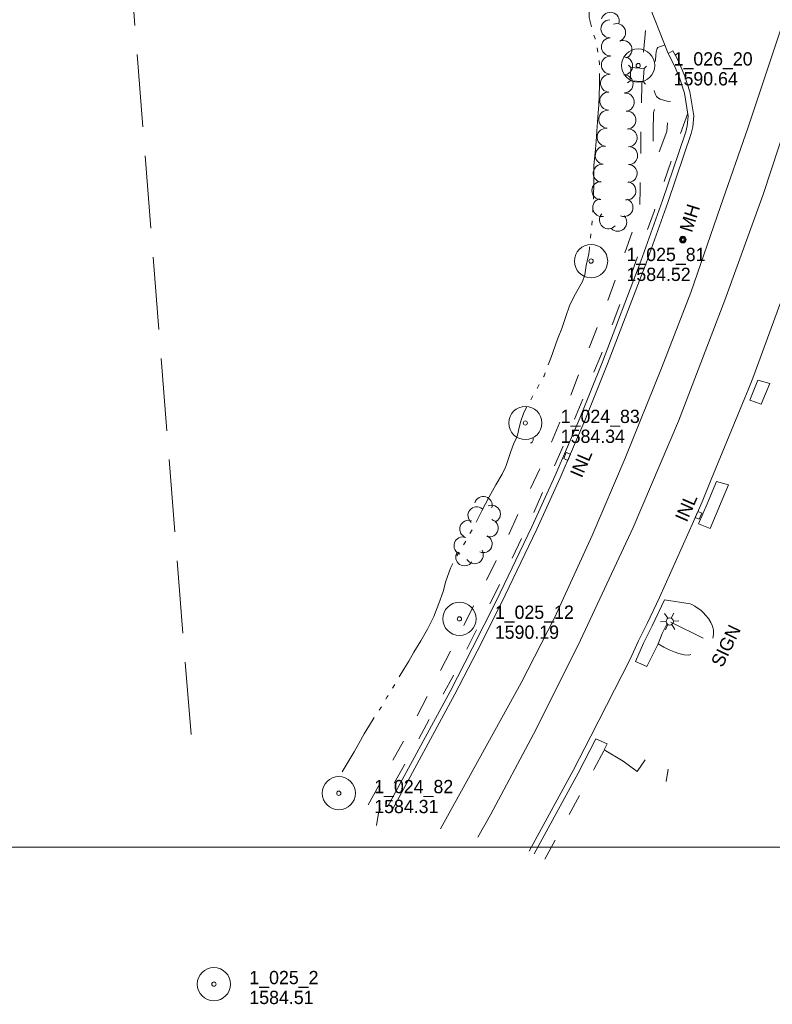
# Model space of a CAD drawing. Header units: feet. Extents: x 188217 to 190500, y 251500 to 253107.
# Tile 3 of 10: x 189095 to 189435, y 251929 to 252374. Entities that reach past the tile are written whole.
import ezdxf
from ezdxf.enums import TextEntityAlignment as Align

# ---------------------------------------------------------------- set-up
doc = ezdxf.new("R2010")
doc.units = ezdxf.units.FT
doc.header["$MEASUREMENT"] = 0
for name, pattern in [('DGN Style 3', [45.919657, 32.799755, -13.119902]), ('DGN Style 4', [52.512408, 26.239804, -13.119902, 0.0328, -13.119902]), ('DGN Style 5', [22.959828, 9.839926, -13.119902]), ('DGN Style 6', [62.385134, 0.0328, -13.119902, 22.959828, -13.119902, 0.0328, -13.119902])]:
    doc.linetypes.add(name, pattern=pattern)
for name, color, linetype, lineweight in [('E_DRN_Grate', 151, 'Continuous', 0), ('E_DWY', 73, 'DGN Style 3', 0), ('E_LAND_Vegetation', 21, 'Continuous', 0), ('E_MAP_GridLines', 251, 'Continuous', 0), ('E_MAP_Limits', 21, 'DGN Style 3', 0), ('E_MAP_PassPoints', 40, 'Continuous', 0), ('E_MISCPROP', 40, 'Continuous', 0), ('E_MISCPROP_Railing', 40, 'Continuous', 0), ('E_PATH_Sidewalk', 73, 'DGN Style 5', 0), ('E_RDWY', 40, 'Continuous', 13), ('E_UTL_AboveGroundPipe', 40, 'DGN Style 4', 0), ('E_WTR', 251, 'DGN Style 6', 0)]:
    doc.layers.add(name, color=color, linetype=linetype, lineweight=lineweight)
doc.styles.add('Style-IGR_FONT_0', font='IGR_FONT_0.shx')

# ---------------------------------------------------------------- blocks, each defined once
blk = doc.blocks.new('PP')
at = {"layer": 'E_MAP_PassPoints', "color": 40, "linetype": 'Continuous', "lineweight": 0}
for radius in [7.5, 0.96]:
    blk.add_circle((0, 0), radius, dxfattribs=at)
blk = doc.blocks.new('PED')
at = {"layer": 'E_UTL_AboveGroundPipe', "color": 101, "linetype": 'Continuous', "lineweight": 13}
for p, q in [((-3.12, 2.9), (-4.17, 3.96)), ((2.88, 2.9), (3.94, 3.96)), ((-4.18, -4.16), (-3.12, -3.1)), ((3.94, -4.16), (2.89, -3.1))]:
    blk.add_line(p, q, dxfattribs=at)
at = {"layer": 'E_UTL_AboveGroundPipe', "color": 101, "linetype": 'Continuous', "lineweight": 13, "flags": 128}
blk.add_lwpolyline([(-3.12, -3.1), (2.89, -3.1), (2.88, 2.9), (-3.12, 2.9)], close=True, dxfattribs=at)
blk = doc.blocks.new('MHO_1')
at = {"layer": 'E_DRN_Grate', "color": 20, "linetype": 'Continuous', "lineweight": 0}
for centre, radius in [((0.06, 0.01), 1.5), ((0.07, 0.01), 1.22), ((0.06, 0), 0.968), ((0.03, -0.01), 0.605)]:
    blk.add_circle(centre, radius, dxfattribs=at)
blk = doc.blocks.new('MHT_1')
at = {"layer": 'E_DRN_Grate', "color": 20, "linetype": 'Continuous', "lineweight": 0, "style": 'Style-IGR_FONT_0'}
blk.add_text('MH', height=6, rotation=0, dxfattribs=at).set_placement((-0.08, -3.13), align=Align.CENTER)
blk = doc.blocks.new('CULVRT_1')
at = {"layer": 'E_MISCPROP_Railing', "color": 40, "linetype": 'Continuous', "lineweight": 0}
blk.add_arc((10, 7.5), 12.5, 216.879, 323.1185, dxfattribs=at)
blk = doc.blocks.new('INLT')
at = {"layer": 'E_MISCPROP_Railing', "color": 40, "linetype": 'Continuous', "lineweight": 0, "flags": 128}
blk.add_lwpolyline([(3, -2), (3, 0), (0, 0), (0, -2), (3, -2)], dxfattribs=at)
blk = doc.blocks.new('INL')
at = {"layer": 'E_MISCPROP_Railing', "color": 40, "linetype": 'Continuous', "lineweight": 0, "style": 'Style-IGR_FONT_0'}
blk.add_text('INL', height=6, rotation=359.9999, dxfattribs=at).set_placement((-5.74, -3.01))
blk = doc.blocks.new('INL_1')
at = {"layer": 'E_MISCPROP_Railing', "color": 40, "linetype": 'Continuous', "lineweight": 0, "style": 'Style-IGR_FONT_0'}
blk.add_text('INL', height=6, rotation=0.0001, dxfattribs=at).set_placement((-5.74, -3.01))
blk = doc.blocks.new('SIGN')
at = {"layer": 'E_MISCPROP', "color": 20, "linetype": 'Continuous', "lineweight": 0, "style": 'Style-IGR_FONT_0'}
blk.add_text('SIGN', height=6, rotation=0.0001, dxfattribs=at).set_placement((-9.6, -0.01), align=Align.MIDDLE_LEFT)
blk = doc.blocks.new('LTP_1')
at = {"layer": 'E_MISCPROP', "color": 20, "linetype": 'Continuous', "lineweight": 0}
for p, q in [((-1.64, 0.07), (-4.24, 0.14)), ((-0.8, 1.43), (-2, 3.73)), ((0.9, 1.42), (2.27, 3.65)), ((-0.88, -1.42), (-2.24, -3.61)), ((0.76, -1.47), (2, -3.65)), ((1.64, -0.02), (4.16, -0.09))]:
    blk.add_line(p, q, dxfattribs=at)
blk.add_circle((0, 0), 1.64, dxfattribs=at)

msp = doc.modelspace()

# ---------------------------------------------------------------- linework, layer by layer
at = {"layer": 'E_DWY', "color": 51, "linetype": 'DGN Style 3', "lineweight": 0, "flags": 128}
for points in [[(189425.23, 252202.12), (189430.4, 252200.26), (189434.26, 252209.59), (189428.9, 252211.1)], [(189402.05, 252146.22), (189407.24, 252144.08), (189412.71, 252156.95), (189415.61, 252163.77), (189410.1, 252165.32)], [(189373.49, 252083.93), (189378.67, 252081.71), (189383.76, 252091.85), (189386.37, 252090.46), (189388.76, 252089.26), (189391.08, 252088.25), (189393.1, 252087.5), (189395.49, 252087), (189397.61, 252086.86), (189399.79, 252087.42), (189402.98, 252088.52), (189405.23, 252089.83), (189407.39, 252091.89), (189408.34, 252093.7), (189408.88, 252096.09), (189408.83, 252098.1), (189408.28, 252099.83), (189407.61, 252101.55), (189406.55, 252103.33), (189405.19, 252104.91), (189404.28, 252105.91), (189403.05, 252107.06), (189401.81, 252107.95), (189400.35, 252108.9), (189399.04, 252109.62), (189398.33, 252109.96), (189386.63, 252111.76)], [(189355.65, 252049.05), (189360.77, 252046.66), (189359.44, 252044.06), (189368, 252038.82), (189374.3, 252034.24), (189379.01, 252041.04), (189388.44, 252035.74), (189387.36, 252029.73)]]:
    msp.add_lwpolyline(points, dxfattribs=at)
at = {"layer": 'E_LAND_Vegetation', "color": 93, "linetype": 'Continuous', "lineweight": 0}
for centre, radius, start, end in [((189362.17, 252373.31), 4.07, 345.1933, 165.178), ((189362.03, 252369.9), 4.07, 91.3652, 271.3499), ((189365.03, 252368.18), 4.07, 290.5931, 110.5777), ((189362.21, 252361.74), 4.07, 90.7452, 270.7299), ((189367.89, 252360.56), 4.07, 290.5931, 110.5777), ((189362.21, 252353.51), 4.07, 88.3456, 268.3303), ((189368.2, 252353.14), 4.07, 271.8434, 91.828), ((189361.85, 252345.28), 4.07, 85.7541, 265.7387), ((189368.42, 252345.01), 4.07, 271.4738, 91.4585), ((189361.48, 252337.26), 4.07, 88.6739, 268.6586), ((189368.97, 252336.76), 4.07, 275.0783, 95.063), ((189361.03, 252329.02), 4.07, 85.5555, 265.5402), ((189369.67, 252328.66), 4.07, 274.7127, 94.6974), ((189360.31, 252320.88), 4.07, 84.587, 264.5717), ((189370.24, 252320.62), 4.07, 272.7406, 92.7253), ((189359.47, 252312.73), 4.07, 83.3455, 263.3302), ((189370.47, 252312.58), 4.07, 270.1397, 90.1244), ((189358.54, 252304.65), 4.07, 83.5843, 263.569), ((189370.23, 252304.53), 4.07, 267.6288, 87.6135), ((189357.91, 252296.76), 4.07, 89.2563, 269.2409), ((189369.68, 252296.66), 4.07, 261.0028, 80.9875), ((189358.31, 252289.12), 4.07, 101.4689, 281.4536), ((189368.36, 252289.12), 4.07, 248.1584, 68.1431), ((189361.36, 252283.56), 4.07, 138.9639, 318.9485), ((189365.55, 252282.48), 4.07, 224.2522, 44.2369), ((189304.82, 252154.56), 3.98, 343.1646, 163.1492), ((189301.85, 252149.88), 3.98, 51.657, 231.6417), ((189308.55, 252150.58), 3.98, 292.8222, 112.8069), ((189298.14, 252143.77), 3.98, 70.9784, 250.963), ((189307.59, 252144.22), 3.98, 253.5998, 73.5845), ((189295.55, 252136.25), 3.98, 70.9784, 250.963), ((189304.82, 252137.11), 3.98, 245.3088, 65.2935), ((189296.32, 252131.16), 3.98, 146.3752, 326.3599), ((189300.82, 252132.12), 3.98, 211.2862, 31.2709)]:
    msp.add_arc(centre, radius, start, end, dxfattribs=at)
at = {"layer": 'E_MAP_GridLines', "color": 161, "linetype": 'Continuous', "lineweight": 0}
msp.add_line((188500, 252000), (190500, 252000), dxfattribs=at)
at = {"layer": 'E_MAP_Limits', "color": 73, "linetype": 'DGN Style 3', "lineweight": 0, "flags": 128}
msp.add_lwpolyline([(189219.99, 252939.92), (189126.02, 252641.24), (189173.33, 252043.43)], dxfattribs=at)
at = {"layer": 'E_MISCPROP', "color": 20, "linetype": 'Continuous', "lineweight": 0}
msp.add_line((189404.21, 252094.51), (189389.47, 252101.73), dxfattribs=at)
at = {"layer": 'E_PATH_Sidewalk', "color": 51, "linetype": 'DGN Style 5', "lineweight": 0, "flags": 128}
for points in [[(189252.8, 252019.21), (189272.27, 252054.25), (189282.5, 252073.94), (189293.48, 252095.28), (189304.86, 252117.89), (189314.93, 252138.12), (189322.63, 252155.09), (189332.57, 252175.53), (189343.23, 252201.33), (189351.42, 252222.82), (189360.15, 252244.49), (189368.7, 252268.35), (189374.92, 252286.08), (189375.44, 252289.11), (189375.7, 252297.62), (189375.93, 252310.91), (189375.95, 252325.45), (189376.29, 252335.08), (189376.47, 252344.72), (189377.01, 252356.48), (189377.77, 252365.71), (189378.15, 252369.84), (189378.54, 252383.7)], [(189386.84, 252362.58), (189385.75, 252362.23), (189384.42, 252361.77), (189383.72, 252361.39), (189383.31, 252360.94), (189382.91, 252359.56), (189382.77, 252357.97), (189382.53, 252355.76), (189382.42, 252353.91), (189382.26, 252351.51), (189382.07, 252349.27), (189381.91, 252347.18), (189381.88, 252345.26), (189381.94, 252342.69), (189382.09, 252341.44), (189382.53, 252340.26), (189383.01, 252339.37), (189383.56, 252338.8), (189384.64, 252338.15), (189386.17, 252337.58), (189387.91, 252337.16), (189389.69, 252336.96), (189391.24, 252336.86), (189392.38, 252336.82), (189393.57, 252336.8), (189394.32, 252336.88), (189396.31, 252337.14)], [(189381.59, 252323.58), (189381.76, 252331.9), (189382.22, 252333.55), (189382.74, 252334.32), (189383.78, 252334.83), (189384.92, 252334.93), (189386.11, 252334.61), (189387.45, 252333.91), (189388.4, 252333.21), (189387.66, 252323.46)], [(189397.2, 252331.82), (189391.88, 252316.87), (189381.97, 252287.36), (189370.87, 252256.76), (189357.84, 252222.21), (189341.79, 252183.24), (189325.89, 252147.44), (189309.98, 252114.32), (189291.26, 252077.64), (189272.26, 252042.68), (189259.61, 252020.36), (189257.42, 252015.4), (189256.56, 252009.79)], [(189387.66, 252323.46), (189384.29, 252314.3), (189383.73, 252312.62), (189383.21, 252311.42), (189382.76, 252310.71), (189382.36, 252310.6), (189381.82, 252310.84), (189381.74, 252311.49), (189381.75, 252312.56), (189381.65, 252313.93), (189381.65, 252315.05), (189381.59, 252323.58)], [(189383.76, 252091.85), (189385.59, 252096.54), (189392.71, 252110.83)], [(189332.55, 251994.6), (189354.95, 252035.44), (189359.48, 252044.14)]]:
    msp.add_lwpolyline(points, dxfattribs=at)
at = {"layer": 'E_RDWY', "color": 21, "linetype": 'Continuous', "lineweight": 13, "flags": 128}
for points in [[(189285.47, 252008.29), (189321.9, 252074.24), (189336.95, 252103.7), (189353.98, 252140.88), (189368.95, 252175.76), (189385.36, 252216.55), (189398.55, 252250.76), (189411.99, 252289.63), (189424.5, 252325.44), (189437.92, 252365.74), (189451.93, 252407.12), (189466.3, 252450.86), (189480.8, 252497.84), (189490.6, 252533.4), (189500.28, 252572.4), (189508.31, 252608.26), (189515.02, 252644.87), (189521.13, 252678.14), (189529.36, 252728.57), (189537.17, 252776.38), (189544.01, 252821.29), (189547.02, 252841.03), (189548.76, 252851.23)], [(189564.17, 252847.26), (189555.05, 252789), (189542.83, 252710.17), (189530.35, 252639.06), (189517.58, 252579.13), (189502.23, 252518.13), (189487.62, 252467.95), (189475.6, 252428.9), (189459, 252378.46), (189445.26, 252337.71), (189431.2, 252295), (189413.89, 252247.2), (189392.96, 252192.52), (189372.5, 252144.49), (189347.68, 252091.27), (189327.52, 252051.02), (189308.06, 252014.7), (189302.35, 252004.54)], [(189388.36, 252358.73), (189378.2, 252384.56)], [(189263.72, 252017.1), (189292.01, 252069.15), (189302.03, 252088.61), (189312.85, 252110.08), (189329.02, 252143.76), (189339.6, 252167.01), (189350.69, 252192.9), (189360.91, 252218.48), (189378.38, 252263.94), (189388.17, 252291.43), (189395.38, 252312.76), (189398.73, 252322.58), (189399.43, 252325.59), (189399.95, 252330.53), (189398.13, 252341.45), (189395.8, 252348.55), (189393.8, 252353.47), (189392.25, 252356.76), (189390.44, 252359.92), (189388.27, 252358.68)], [(189261.52, 252018.3), (189289.8, 252070.32), (189299.8, 252089.74), (189310.61, 252111.19), (189326.75, 252144.81), (189337.32, 252168.02), (189348.38, 252193.85), (189358.58, 252219.39), (189376.04, 252264.8), (189385.81, 252292.25), (189393.01, 252313.56), (189396.32, 252323.27), (189396.96, 252326.01), (189397.43, 252330.45), (189395.69, 252340.85), (189393.45, 252347.69), (189391.51, 252352.47), (189390.03, 252355.6), (189388.27, 252358.68)], [(189422.92, 252203.08), (189424.45, 252206.77), (189426.58, 252212.04), (189439.3, 252246.48)], [(189425.23, 252202.12), (189426.76, 252205.82), (189428.9, 252211.1)], [(189399.76, 252147.22), (189403.62, 252156.09), (189407.79, 252166.26), (189422.92, 252203.08)], [(189402.05, 252146.22), (189405.93, 252155.12), (189410.1, 252165.32)], [(189371.21, 252084.95), (189374.91, 252093.22), (189378.81, 252101.13), (189384.38, 252112.84), (189399.76, 252147.22)], [(189373.49, 252083.93), (189377.17, 252092.16), (189381.06, 252100.04), (189386.63, 252111.76)], [(189325.59, 251998.16), (189345.45, 252034.62), (189353.42, 252050.19), (189371.21, 252084.95)], [(189327.78, 251996.96), (189347.66, 252033.45), (189355.65, 252049.05)]]:
    msp.add_lwpolyline(points, dxfattribs=at)
at = {"layer": 'E_WTR', "color": 161, "linetype": 'Continuous', "lineweight": 0, "flags": 128}
for points in [[(189353.64, 252370.78), (189352.69, 252375.02), (189352.64, 252380.18), (189353.43, 252382.69), (189354.25, 252386.45), (189353.69, 252390.88), (189352.52, 252393.09), (189351.16, 252395.2), (189350.31, 252397.47), (189350.47, 252398.01)], [(189355.38, 252365.16), (189355.32, 252365.45), (189354.78, 252367.03)], [(189356.6, 252359.4), (189356.19, 252361.32)], [(189357.34, 252353.58), (189357.22, 252355.54)], [(189355.98, 252321.25), (189356.13, 252323.64), (189356.55, 252330), (189356.95, 252335.48), (189357.16, 252339.55), (189357.3, 252344.65), (189357.26, 252348.17), (189357.29, 252349.66)], [(189354.6, 252292.86), (189354.64, 252293.57), (189354.75, 252300.77), (189354.8, 252308.11), (189355.28, 252313.85), (189355.83, 252319.02), (189355.98, 252321.25)], [(189354.24, 252286.99), (189354.36, 252288.95)], [(189353.76, 252281.12), (189353.94, 252283.08)], [(189353.21, 252275.27), (189353.41, 252277.22)], [(189343.69, 252244.79), (189346.5, 252250.13), (189349.56, 252255.69), (189350.62, 252258.77), (189351.24, 252262.95), (189352.51, 252268.16), (189352.75, 252270.57), (189352.83, 252271.36)], [(189334.14, 252218), (189335.3, 252221.04), (189338.39, 252229.67), (189340.21, 252234.49), (189342.09, 252239.89), (189343.67, 252244.76), (189343.69, 252244.79)], [(189331.97, 252212.54), (189332.25, 252213.06), (189332.74, 252214.33)], [(189329.14, 252207.38), (189330.08, 252209.1)], [(189326.23, 252202.26), (189327.22, 252203.96)], [(189314.92, 252172.05), (189316.19, 252175.68), (189317.2, 252178.79), (189318.42, 252182.12), (189319.59, 252184.78), (189320.18, 252186.19), (189321.01, 252189.71), (189321.77, 252192.51), (189322.96, 252196.05), (189324.35, 252198.82)], [(189301.55, 252146.97), (189304.18, 252152.08), (189307.38, 252158.31), (189310.47, 252163.71), (189313.38, 252168.61), (189314.81, 252171.73), (189314.92, 252172.05)], [(189298.76, 252141.78), (189299.71, 252143.5)], [(189295.9, 252136.64), (189296.18, 252137.09), (189296.87, 252138.35)], [(189292.8, 252131.64), (189293.83, 252133.31)], [(189281.06, 252101.57), (189282.4, 252104.3), (189284.75, 252110.21), (189286.61, 252115.54), (189287.84, 252120.18), (189289.91, 252126.09), (189290.98, 252128.17)], [(189266.84, 252076.95), (189268.94, 252080.47), (189271.15, 252084.15), (189273.41, 252088.08), (189276.63, 252093.31), (189279.56, 252098.51), (189281.06, 252101.57)], [(189263.81, 252071.9), (189264.82, 252073.58)], [(189260.73, 252066.89), (189261.36, 252067.98), (189261.74, 252068.57)], [(189257.69, 252061.86), (189258.76, 252063.5)], [(189241.03, 252034.12), (189246.52, 252043.12), (189248.52, 252046.9), (189250.9, 252051.21), (189253.31, 252055.13), (189255.54, 252058.57)]]:
    msp.add_lwpolyline(points, dxfattribs=at)

# ---------------------------------------------------------------- block references
at = {"layer": 'E_DRN_Grate', "color": 20, "linetype": 'Continuous', "lineweight": 0, "xscale": 0.9999994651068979, "yscale": 0.9999994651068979, "zscale": 0.9999994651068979, "rotation": 72.54557564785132}
for name, p in [('MHT_1', (189397.99, 252284.49)), ('MHO_1', (189394.96, 252274.54))]:
    msp.add_blockref(name, p, dxfattribs=at)
at = {"layer": 'E_MAP_PassPoints', "color": 40, "linetype": 'Continuous', "lineweight": 0}
for p in [(189374.78, 252353.31), (189353.49, 252264.91), (189323.8, 252191.73), (189294.01, 252103.2), (189239.51, 252024.39), (189183.09, 251938.09)]:
    msp.add_blockref('PP', p, dxfattribs=at)
at = {"layer": 'E_MISCPROP', "color": 20, "linetype": 'Continuous', "lineweight": 0, "xscale": 0.9999992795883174, "yscale": 0.9999992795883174, "zscale": 0.9999992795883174, "rotation": 64.3237900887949}
for name, p in [('LTP_1', (189389.02, 252102.04)), ('SIGN', (189414.28, 252090.83))]:
    msp.add_blockref(name, p, dxfattribs=at)
at = {"layer": 'E_MISCPROP_Railing', "color": 40, "linetype": 'Continuous', "lineweight": 0}
for name, p, xscale, yscale, zscale, rotation in [('CULVRT_1', (189326.15, 252182.69), 0.1305548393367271, 0.1305548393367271, 0.1305548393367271, 68.35797695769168), ('INLT', (189344.13, 252177.58), 1.000000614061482, 1.000000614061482, 1.000000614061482, 246.8151775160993), ('INL', (189348.8, 252173.01), 1.000000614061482, 1.000000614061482, 1.000000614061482, 66.81517751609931), ('INL_1', (189396.25, 252153.03), 1.000001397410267, 1.000001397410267, 1.000001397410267, 66.45247738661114), ('INLT', (189400.54, 252149.03), 1.000001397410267, 1.000001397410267, 1.000001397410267, 66.45247738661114)]:
    msp.add_blockref(name, p, dxfattribs=dict(at, xscale=xscale, yscale=yscale, zscale=zscale, rotation=rotation))
at = {"layer": 'E_UTL_AboveGroundPipe', "color": 101, "linetype": 'Continuous', "lineweight": 13, "xscale": 0.9999981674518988, "yscale": 0.9999981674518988, "zscale": 0.9999981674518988, "rotation": 86.37944556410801}
msp.add_blockref('PED', (189374.18, 252349.32), dxfattribs=at)

# ---------------------------------------------------------------- texts
at = {"layer": 'E_MAP_PassPoints', "color": 40, "linetype": 'Continuous', "lineweight": 0, "style": 'Style-IGR_FONT_0'}
for s, p in [('1_026_20', (189390.78, 252353.31)), ('1590.64', (189390.78, 252344.31)), ('1_025_81', (189369.49, 252264.91)), ('1584.52', (189369.49, 252255.91)), ('1_024_83', (189339.8, 252191.73)), ('1584.34', (189339.8, 252182.73)), ('1_025_12', (189310.01, 252103.2)), ('1590.19', (189310.01, 252094.2)), ('1_024_82', (189255.51, 252024.39)), ('1584.31', (189255.51, 252015.39)), ('1_025_2', (189199.09, 251938.09)), ('1584.51', (189199.09, 251929.09))]:
    msp.add_text(s, height=6, dxfattribs=at).set_placement(p)

doc.saveas('drawing.dxf')
